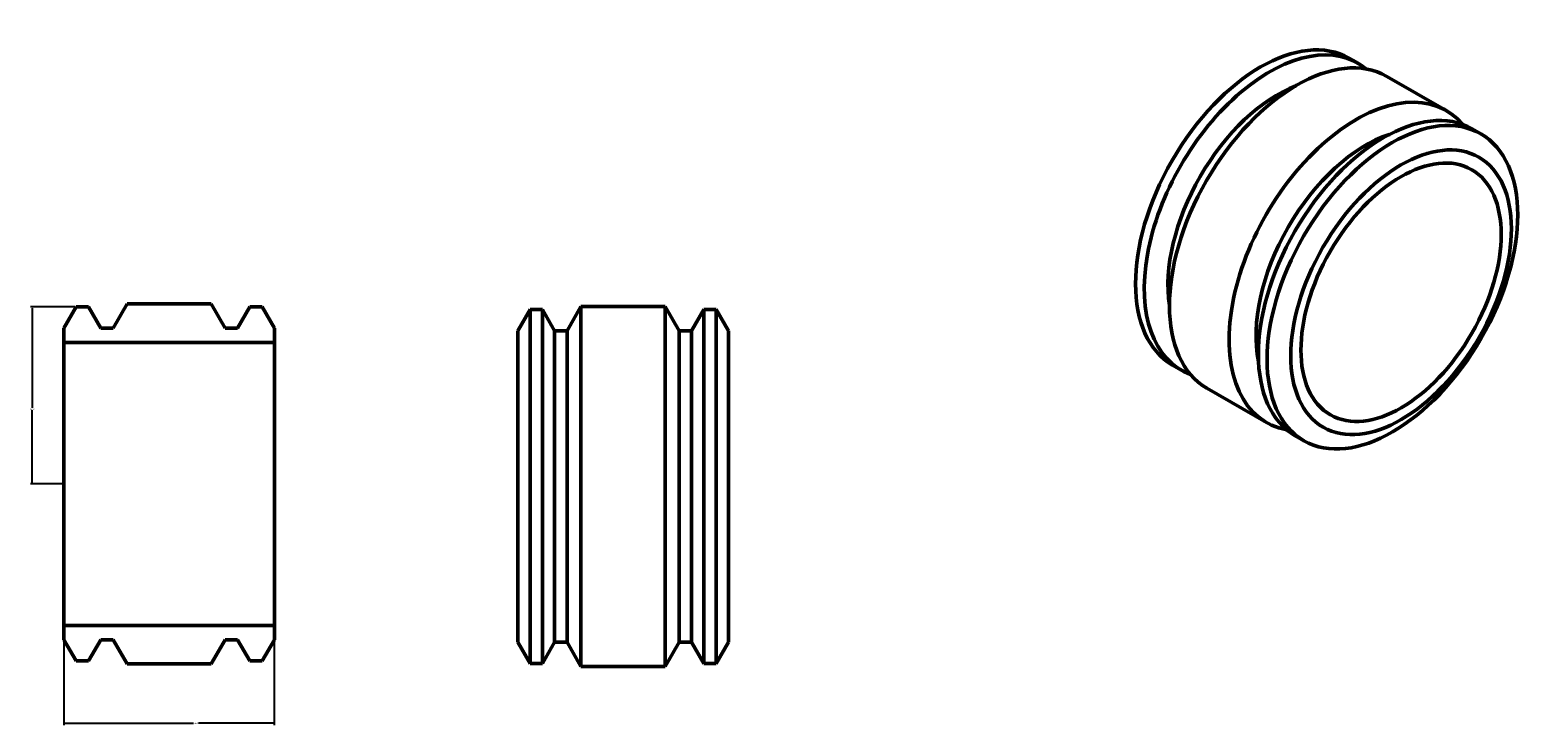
# Model space of a CAD drawing. Header units: inches. Extents: x -22 to 87, y -22 to 92.
# Tile 2 of 2: x -19 to 87, y 43 to 92. Entities that reach past the tile are written whole.
import ezdxf

# ---------------------------------------------------------------- set-up
doc = ezdxf.new("R2010")
doc.units = ezdxf.units.IN
doc.header["$MEASUREMENT"] = 0
doc.layers.add('Dimension (ANSI)', color=7, linetype='Continuous', lineweight=25)
doc.layers.add('Visible (ANSI)', color=7, linetype='Continuous', lineweight=50)
doc.styles.add('Note Text (ANSI)', font='tahoma.ttf')
doc.dimstyles.new('Default (ANSI)', dxfattribs={"dimtxt": 0.094488, "dimasz": 0.098425, "dimexe": 0.125, "dimexo": 0.0625, "dimgap": 0.031496, "dimtad": 0, "dimtih": 1, "dimtoh": 1, "dimrnd": 1e-08, "dimzin": 4, "dimdsep": 46, "dimtxsty": 'Note Text (ANSI)', "dimcen": 0.09, "dimdle": 0.393701, "dimclrd": 256, "dimclre": 256, "dimclrt": 5, "dimadec": 0, "dimazin": 1, "dimtfac": 1, "dimtofl": 0, "dimtmove": 0, "dimatfit": 3, "dimfxl": 1, "dimtolj": 1, "dimtzin": 4, "dimlwd": -1, "dimlwe": -1, "dimarcsym": 0})

# ---------------------------------------------------------------- blocks, each defined once
blk = doc.blocks.new('*D7')
at = {"layer": 'Defpoints', "color": 0, "transparency": 16777216}
for p in [(-16.46, 50.28), (-1.66, 50.28), (-1.66, 43.39)]:
    blk.add_point(p, dxfattribs=at)
at = {"layer": 'Dimension (ANSI)', "transparency": 16777216}
for p, q in [((-16.46, 50.22), (-16.46, 43.27)), ((-1.66, 50.22), (-1.66, 43.27)), ((-16.36, 43.39), (-7.35, 43.39)), ((-1.75, 43.39), (-6.98, 43.39))]:
    blk.add_line(p, q, dxfattribs=at)
for points in [[(-16.36, 43.41), (-16.36, 43.38), (-16.46, 43.39)], [(-1.75, 43.41), (-1.75, 43.38), (-1.66, 43.39)]]:
    blk.add_solid(points, dxfattribs=at)
at = {"layer": 'Dimension (ANSI)', "color": 5, "transparency": 16777216, "insert": (-7.32, 43.44), "char_height": 0.0945, "attachment_point": 1, "style": 'Note Text (ANSI)'}
blk.add_mtext('\\A1;14.80', dxfattribs=at)
blk = doc.blocks.new('*D8')
at = {"layer": 'Defpoints', "color": 0, "transparency": 16777216}
for p in [(-15.59, 72.7), (-18.68, 60.24), (-16.46, 60.24)]:
    blk.add_point(p, dxfattribs=at)
at = {"layer": 'Dimension (ANSI)', "transparency": 16777216}
for p, q in [((-15.65, 72.7), (-18.81, 72.7)), ((-18.68, 72.6), (-18.68, 65.59)), ((-18.68, 60.33), (-18.68, 65.43)), ((-16.52, 60.24), (-18.81, 60.24))]:
    blk.add_line(p, q, dxfattribs=at)
for points in [[(-18.7, 72.6), (-18.67, 72.6), (-18.68, 72.7)], [(-18.7, 60.33), (-18.67, 60.33), (-18.68, 60.24)]]:
    blk.add_solid(points, dxfattribs=at)
at = {"layer": 'Dimension (ANSI)', "color": 5, "transparency": 16777216, "insert": (-18.84, 65.56), "char_height": 0.0945, "attachment_point": 1, "style": 'Note Text (ANSI)'}
blk.add_mtext('\\A1;12.46', dxfattribs=at)

msp = doc.modelspace()

# ---------------------------------------------------------------- linework, layer by layer
at = {"layer": 'Visible (ANSI)'}
for p, q in [((74.532, 89.846), (73.921, 90.198)), ((80.739, 86.508), (76.553, 88.919)), ((83.165, 84.874), (82.555, 85.226)), ((-12.015, 72.901), (-12.997, 71.201)), ((-6.095, 72.901), (-12.015, 72.901)), ((-5.114, 71.201), (-6.095, 72.901)), ((-15.592, 72.696), (-16.455, 71.201)), ((-14.728, 72.696), (-15.592, 72.696)), ((-13.865, 71.201), (-14.728, 72.696)), ((-3.382, 72.696), (-4.245, 71.201)), ((-2.518, 72.696), (-3.382, 72.696)), ((-1.655, 71.201), (-2.518, 72.696)), ((15.462, 71.02), (16.325, 72.515)), ((16.325, 72.515), (16.325, 47.595)), ((17.189, 72.515), (16.325, 72.515)), ((17.189, 72.515), (17.189, 47.595)), ((18.052, 71.02), (17.189, 72.515)), ((18.92, 71.02), (19.902, 72.72)), ((19.902, 72.72), (19.902, 47.39)), ((25.822, 72.72), (19.902, 72.72)), ((25.822, 72.72), (25.822, 47.39)), ((26.803, 71.02), (25.822, 72.72)), ((27.672, 71.02), (28.535, 72.515)), ((28.535, 72.515), (28.535, 47.595)), ((29.399, 72.515), (28.535, 72.515)), ((29.399, 72.515), (29.399, 47.595)), ((30.262, 71.02), (29.399, 72.515)), ((-16.455, 71.201), (-16.455, 70.191)), ((-12.997, 71.201), (-13.865, 71.201)), ((-4.245, 71.201), (-5.114, 71.201)), ((-1.655, 70.191), (-1.655, 71.201)), ((15.462, 71.02), (15.462, 49.09)), ((18.052, 71.02), (18.052, 49.09)), ((18.92, 71.02), (18.052, 71.02)), ((18.92, 71.02), (18.92, 49.09)), ((26.803, 71.02), (26.803, 49.09)), ((27.672, 71.02), (26.803, 71.02)), ((27.672, 71.02), (27.672, 49.09)), ((30.262, 71.02), (30.262, 49.09)), ((-16.455, 70.191), (-1.655, 70.191)), ((-16.455, 70.191), (-16.455, 50.281)), ((-1.655, 70.191), (-1.655, 50.281)), ((62.096, 68.251), (61.485, 68.602)), ((68.098, 64.558), (63.912, 66.968)), ((70.73, 63.279), (70.119, 63.631)), ((-1.655, 50.281), (-16.455, 50.281)), ((-16.455, 50.281), (-16.455, 49.271)), ((-1.655, 49.271), (-1.655, 50.281)), ((-16.455, 49.271), (-15.592, 47.776)), ((-14.728, 47.776), (-13.865, 49.271)), ((-13.865, 49.271), (-12.997, 49.271)), ((-12.997, 49.271), (-12.015, 47.571)), ((-6.095, 47.571), (-5.114, 49.271)), ((-5.114, 49.271), (-4.245, 49.271)), ((-4.245, 49.271), (-3.382, 47.776)), ((-2.518, 47.776), (-1.655, 49.271)), ((15.462, 49.09), (16.325, 47.595)), ((18.052, 49.09), (17.189, 47.595)), ((18.92, 49.09), (18.052, 49.09)), ((18.92, 49.09), (19.902, 47.39)), ((26.803, 49.09), (25.822, 47.39)), ((27.672, 49.09), (26.803, 49.09)), ((27.672, 49.09), (28.535, 47.595)), ((30.262, 49.09), (29.399, 47.595)), ((-15.592, 47.776), (-14.728, 47.776)), ((-12.015, 47.571), (-6.095, 47.571)), ((-3.382, 47.776), (-2.518, 47.776)), ((17.189, 47.595), (16.325, 47.595)), ((29.399, 47.595), (28.535, 47.595)), ((25.822, 47.39), (19.902, 47.39))]:
    msp.add_line(p, q, dxfattribs=at)
for centre, major_axis, start_param, end_param in [((67.703, 79.4), (-6.218, -10.798), 3.1415927, 6.2831853), ((68.314, 79.049), (-6.218, -10.798), 3.041715, 6.3830629), ((70.232, 77.944), (-6.32, -10.975), 3.1415927, 6.2831853), ((68.924, 78.697), (5.472, 9.502), 0.6218152, 2.5197774), ((74.418, 75.533), (-6.32, -10.975), 2.9358557, 6.4889222), ((76.337, 74.428), (-6.218, -10.798), 3.1415927, 6.2831853), ((75.113, 75.133), (5.472, 9.502), 0.5728021, 2.5687905)]:
    msp.add_ellipse(centre, major_axis=major_axis, ratio=0.5780931, start_param=start_param, end_param=end_param, dxfattribs=at)
for centre, major_axis in [((76.948, 74.077), (6.218, 10.798)), ((77.558, 73.725), (5.472, 9.502)), ((77.558, 73.725), (4.968, 8.627))]:
    msp.add_ellipse(centre, major_axis=major_axis, ratio=0.5780931, dxfattribs=at)

# ---------------------------------------------------------------- dimensions: what is measured, and where the dimension line sits
at = {"layer": 'Dimension (ANSI)'}
dim = msp.add_linear_dim(base=(-18.683, 60.236), p1=(-15.592, 72.696), p2=(-16.455, 60.236), angle=90, dimstyle='Default (ANSI)', override={"dimgap": 0.031496, "dimdec": 2, "dimtol": 0, "dimlim": 0, "dimtp": 0, "dimtm": 0, "dimtdec": 2, "dimatfit": 1}, dxfattribs=at)
dim.commit()
dim.dimension.update_dxf_attribs({"geometry": '*D8', "text_midpoint": (-18.683, 65.511), "dimtype": 160})
dim = msp.add_linear_dim(base=(-1.655, 43.394), p1=(-16.455, 50.281), p2=(-1.655, 50.281), dimstyle='Default (ANSI)', override={"dimgap": 0.031496, "dimtih": 0, "dimtoh": 0, "dimdec": 2, "dimtol": 0, "dimlim": 0, "dimtp": 0, "dimtm": 0, "dimtdec": 2, "dimatfit": 1}, dxfattribs=at)
dim.commit()
dim.dimension.update_dxf_attribs({"geometry": '*D7', "text_midpoint": (-7.165, 43.394), "dimtype": 160})

doc.saveas('drawing.dxf')
